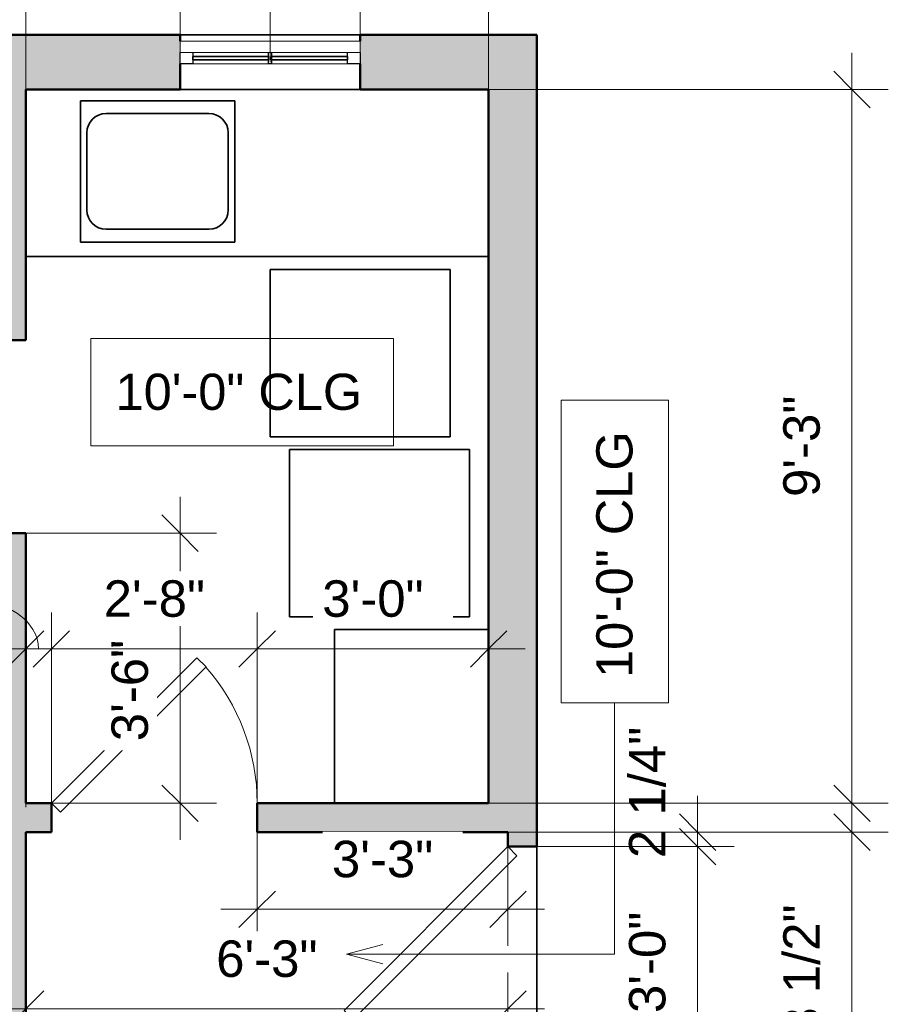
# Model space of a CAD drawing. Header units: inches. Extents: x -321 to 583, y -54 to 661.
# Tile 21 of 22: x 164 to 299, y 426 to 579. Entities that reach past the tile are written whole.
import ezdxf

# ---------------------------------------------------------------- set-up
doc = ezdxf.new("R2010")
doc.units = ezdxf.units.IN
doc.header["$MEASUREMENT"] = 0
for name, color, linetype, lineweight in [('A-ANNO-DIMS', 211, 'Continuous', 9), ('A-ANNO-DIMS-48', 211, 'Continuous', 9), ('A-DOOR', 31, 'Continuous', 18), ('A-FLOR', 192, 'Continuous', 18), ('A-GLAZ', 151, 'Continuous', 18), ('A-GLAZ-IDEN', 152, 'Continuous', 9), ('A-WALL', 113, 'Continuous', 18), ('A-WALL-PATT', 111, 'Continuous', 18), ('G-ANNO-TEXT', 231, 'Continuous', 9), ('Q-CASE', 31, 'Continuous', 18), ('Q-SPCQ', 91, 'Continuous', 18)]:
    doc.layers.add(name, color=color, linetype=linetype, lineweight=lineweight)
doc.styles.add('Arial', font='arial.ttf', dxfattribs={"height": 5.625})
doc.styles.add('Arial_1', font='arial.ttf', dxfattribs={"height": 5.669291})
doc.dimstyles.new('Linear_-_3mm_Arial', dxfattribs={"dimscale": 12, "dimtxt": 5.784148, "dimasz": 0.472441, "dimexe": 0.472441, "dimexo": 0, "dimgap": 0.275591, "dimtad": 1, "dimrnd": 0.25, "dimzin": 3, "dimdsep": 46, "dimlunit": 4, "dimtxsty": 'Arial_1', "dimblk1": 'OBLIQUE', "dimblk2": 'OBLIQUE', "dimsah": 1, "dimcen": 0.09, "dimdle": 0.472441, "dimazin": 2, "dimtfac": 1, "dimtdec": 4, "dimtix": 1, "dimtmove": 0, "dimatfit": 3, "dimfxl": 1, "dimtvp": 1, "dimtfill": 1, "dimfrac": 2, "dimtolj": 1, "dimtzin": 0, "dimarcsym": 2})
doc.dimstyles.new('Linear_-_3mm_Arial_1', dxfattribs={"dimscale": 12, "dimtxt": 5.784148, "dimasz": 0.472441, "dimexe": 0.472441, "dimexo": 0, "dimgap": 0.275591, "dimtad": 1, "dimrnd": 0.25, "dimzin": 3, "dimdsep": 46, "dimlunit": 4, "dimtxsty": 'Arial_1', "dimblk1": 'OBLIQUE', "dimblk2": 'OBLIQUE', "dimsah": 1, "dimcen": 0.09, "dimdle": 0.472441, "dimazin": 2, "dimtfac": 1, "dimtdec": 4, "dimtix": 1, "dimtmove": 2, "dimatfit": 3, "dimfxl": 1, "dimtvp": 1, "dimtfill": 1, "dimfrac": 2, "dimtolj": 1, "dimtzin": 0, "dimarcsym": 2})
doc.dimstyles.new('Linear_-_3mm_Arial_2', dxfattribs={"dimscale": 12, "dimtxt": 5.784148, "dimasz": 0.472441, "dimexe": 0.472441, "dimexo": 0, "dimgap": 0.275591, "dimtad": 1, "dimrnd": 0.25, "dimzin": 3, "dimdsep": 46, "dimlunit": 4, "dimtxsty": 'Arial_1', "dimblk1": 'OBLIQUE', "dimblk2": 'OBLIQUE', "dimsah": 1, "dimcen": 0.09, "dimdle": 0.472441, "dimazin": 2, "dimtfac": 1, "dimtdec": 4, "dimtix": 1, "dimtmove": 1, "dimatfit": 3, "dimfxl": 1, "dimtvp": 1, "dimtfill": 1, "dimfrac": 2, "dimtolj": 1, "dimtzin": 0, "dimarcsym": 2})

# ---------------------------------------------------------------- blocks, each defined once
blk = doc.blocks.new('Window_4 - 2_-4_ x 3_-0_-449253-2-2nd Floor Plan')
at = {"layer": 'A-GLAZ', "lineweight": 25}
for p, q in [((-14, 0.25), (-12.03, 0.25)), ((-14, -1.5), (-14, 0.25)), ((-12.03, 0.25), (-12.03, -1.5)), ((-0.25, 0.25), (0.25, 0.25)), ((-0.25, -1.5), (-0.25, 0.25)), ((0.25, 0.25), (0.25, -1.5)), ((12.03, 0.25), (14, 0.25)), ((12.03, -1.5), (12.03, 0.25)), ((14, 0.25), (14, -1.5))]:
    blk.add_line(p, q, dxfattribs=at)
at = {"layer": 'A-GLAZ'}
for p, q in [((-0.25, 0.25), (-12.03, 0.25)), ((12.03, 0.25), (0.25, 0.25)), ((-14, -1.5), (14, -1.5)), ((-14, -1.5), (-14, -3.25)), ((14, -3.25), (14, -1.5)), ((14, -3.25), (-14, -3.25))]:
    blk.add_line(p, q, dxfattribs=at)
at = {"layer": 'A-GLAZ', "lineweight": 35}
for p, q in [((-12.03, -0.37), (-0.25, -0.37)), ((-12.03, -0.88), (-12.03, -0.37)), ((-0.25, -0.88), (-12.03, -0.88)), ((-0.25, -0.37), (-0.25, -0.88)), ((0.25, -0.37), (12.03, -0.37)), ((0.25, -0.88), (0.25, -0.37)), ((12.03, -0.88), (0.25, -0.88)), ((12.03, -0.37), (12.03, -0.88))]:
    blk.add_line(p, q, dxfattribs=at)
blk = doc.blocks.new('Door_1 - 2_-8_ X 6_-8_-448893-2-2nd Floor Plan')
at = {"layer": 'A-DOOR', "lineweight": 35}
for p, q in [((14.59, -0.84), (-8.04, -23.46)), ((16, -2.25), (14.59, -0.84)), ((16, -2.25), (-6.63, -24.88)), ((-6.63, -24.88), (-8.04, -23.46))]:
    blk.add_line(p, q, dxfattribs=at)
at = {"layer": 'A-DOOR'}
blk.add_arc((16.07, -2.25), 32.07, 180, 221.3384, dxfattribs=at)
blk = doc.blocks.new('Door_1 - 3_-0_ X 6_-8_-440933-2-2nd Floor Plan')
at = {"layer": 'A-DOOR', "lineweight": 35}
for p, q in [((-7.46, 27.71), (-8.88, 26.3)), ((18, 2.25), (-7.46, 27.71)), ((16.59, 0.84), (-8.88, 26.3)), ((18, 2.25), (16.59, 0.84))]:
    blk.add_line(p, q, dxfattribs=at)
at = {"layer": 'A-DOOR'}
blk.add_arc((18.07, 2.25), 36.07, 138.255, 180, dxfattribs=at)
blk = doc.blocks.new('Casework 6 - Casework 6-448956-2-2nd Floor Plan')
at = {"layer": 'Q-CASE', "lineweight": 35}
for p, q in [((237, 484), (213, 484)), ((213, 484), (213, 457))]:
    blk.add_line(p, q, dxfattribs=at)
blk = doc.blocks.new('Casework 4 - Casework 4-449144-2-2nd Floor Plan')
at = {"layer": 'Q-CASE', "lineweight": 35}
for p, q in [((173.5, 544.25), (173.5, 566.25)), ((173.5, 566.25), (197.5, 566.25)), ((197.5, 566.25), (197.5, 544.25)), ((193.5, 564.25), (177.5, 564.25)), ((174.5, 561.25), (174.5, 549.25)), ((196.5, 549.25), (196.5, 561.25)), ((177.5, 546.25), (193.5, 546.25)), ((197.5, 544.25), (173.5, 544.25)), ((165, 542), (237, 542))]:
    blk.add_line(p, q, dxfattribs=at)
for centre, start, end in [((177.5, 561.25), 90, 180), ((193.5, 561.25), 0, 90), ((177.5, 549.25), 180, 270), ((193.5, 549.25), 270, 0)]:
    blk.add_arc(centre, 3, start, end, dxfattribs=at)
blk = doc.blocks.new('Specialty Equipment 1 - Specialty Equipment 1-472038-2-2nd Floor Plan')
at = {"layer": 'Q-SPCQ', "lineweight": 35}
for p, q in [((203, 540), (203, 514)), ((231, 540), (203, 540)), ((231, 514), (231, 540)), ((203, 514), (231, 514))]:
    blk.add_line(p, q, dxfattribs=at)
blk = doc.blocks.new('Specialty Equipment 2 - Specialty Equipment 1-472062-2-2nd Floor Plan')
at = {"layer": 'Q-SPCQ', "lineweight": 35}
for p, q in [((203, 540), (203, 514)), ((231, 540), (203, 540)), ((231, 514), (231, 540)), ((203, 514), (231, 514))]:
    blk.add_line(p, q, dxfattribs=at)
blk = doc.blocks.new('DIMBLOCK61-2-2nd Floor Plan')
at = {"layer": 'A-ANNO-DIMS-48'}
for p, q in [((269.5, 458.17), (269.5, 450.25)), ((240, 452.5), (275.17, 452.5)), ((269.5, 452.5), (240, 452.5)), ((244.5, 450.25), (275.17, 450.25)), ((269.5, 450.25), (244.5, 450.25))]:
    blk.add_line(p, q, dxfattribs=at)
at = {"layer": 'A-ANNO-DIMS-48', "lineweight": 35}
for p, q in [((269.5, 452.5), (266.67, 455.33)), ((269.5, 450.25), (266.67, 453.08)), ((269.5, 452.5), (272.33, 449.66)), ((269.5, 450.25), (272.33, 447.41))]:
    blk.add_line(p, q, dxfattribs=at)
at = {"layer": 'A-ANNO-DIMS-48', "color": 0, "insert": (258.83, 448.47), "char_height": 5.669, "width": 24.4536, "attachment_point": 1, "rotation": 90, "line_spacing_factor": 0.941778, "style": 'Arial_1', "bg_fill": 3, "box_fill_scale": 1.25, "bg_fill_color": 256, "bg_fill_true_color": 13158600, "bg_fill_transparency": 0}
blk.add_mtext('2 1/4"', dxfattribs=at)
blk = doc.blocks.new('_Oblique')
at = {"color": 0, "linetype": 'ByBlock', "lineweight": -2}
blk.add_line((-0.5, -0.5), (0.5, 0.5), dxfattribs=at)
blk = doc.blocks.new('DIMBLOCK62-2-2nd Floor Plan')
at = {"layer": 'A-ANNO-DIMS-48', "lineweight": 35}
for p, q in [((269.5, 450.25), (266.67, 453.08)), ((269.5, 450.25), (272.33, 447.41)), ((269.5, 414.25), (266.67, 417.08)), ((269.5, 414.25), (272.33, 411.41))]:
    blk.add_line(p, q, dxfattribs=at)
at = {"layer": 'A-ANNO-DIMS-48'}
for p, q in [((244.5, 450.25), (275.17, 450.25)), ((269.5, 450.25), (244.5, 450.25)), ((269.5, 450.25), (269.5, 414.25)), ((244.5, 414.25), (275.17, 414.25)), ((269.5, 414.25), (244.5, 414.25))]:
    blk.add_line(p, q, dxfattribs=at)
at = {"layer": 'A-ANNO-DIMS-48', "color": 0, "insert": (258.83, 424.37), "char_height": 5.669, "width": 18.9008, "attachment_point": 1, "rotation": 90, "line_spacing_factor": 0.941778, "style": 'Arial_1', "bg_fill": 3, "box_fill_scale": 1.25, "bg_fill_color": 256, "bg_fill_true_color": 13158600, "bg_fill_transparency": 0}
blk.add_mtext('3\'-0"', dxfattribs=at)
blk = doc.blocks.new('DIMBLOCK64-2-2nd Floor Plan')
at = {"layer": 'A-ANNO-DIMS-48'}
for p, q in [((293.5, 395.33), (293.5, 458.17)), ((240, 452.5), (299.17, 452.5)), ((293.5, 452.5), (240, 452.5)), ((240, 401), (299.17, 401)), ((293.5, 401), (240, 401))]:
    blk.add_line(p, q, dxfattribs=at)
at = {"layer": 'A-ANNO-DIMS-48', "lineweight": 35}
for p, q in [((293.5, 452.5), (290.67, 455.33)), ((293.5, 452.5), (296.33, 449.66)), ((293.5, 401), (290.67, 403.83)), ((293.5, 401), (296.33, 398.16))]:
    blk.add_line(p, q, dxfattribs=at)
at = {"layer": 'A-ANNO-DIMS-48', "color": 0, "insert": (282.83, 412.29), "char_height": 5.669, "width": 34.7049, "attachment_point": 1, "rotation": 90, "line_spacing_factor": 0.941778, "style": 'Arial_1', "bg_fill": 3, "box_fill_scale": 1.25, "bg_fill_color": 256, "bg_fill_true_color": 13158600, "bg_fill_transparency": 0}
blk.add_mtext('4\'-3 1/2"', dxfattribs=at)
blk = doc.blocks.new('DIMBLOCK65-2-2nd Floor Plan')
at = {"layer": 'A-ANNO-DIMS-48'}
for p, q in [((293.5, 573.67), (293.5, 451.33)), ((237, 568), (299.17, 568)), ((293.5, 568), (237, 568)), ((237, 457), (299.17, 457)), ((293.5, 457), (237, 457))]:
    blk.add_line(p, q, dxfattribs=at)
at = {"layer": 'A-ANNO-DIMS-48', "lineweight": 35}
for p, q in [((293.5, 568), (290.67, 570.83)), ((293.5, 568), (296.33, 565.16)), ((293.5, 457), (290.67, 459.83)), ((293.5, 457), (296.33, 454.16))]:
    blk.add_line(p, q, dxfattribs=at)
at = {"layer": 'A-ANNO-DIMS-48', "color": 0, "insert": (282.83, 504.62), "char_height": 5.669, "width": 18.9008, "attachment_point": 1, "rotation": 90, "line_spacing_factor": 0.941778, "style": 'Arial_1', "bg_fill": 3, "box_fill_scale": 1.25, "bg_fill_color": 256, "bg_fill_true_color": 13158600, "bg_fill_transparency": 0}
blk.add_mtext('9\'-3"', dxfattribs=at)
blk = doc.blocks.new('DIMBLOCK66-2-2nd Floor Plan')
at = {"layer": 'A-ANNO-DIMS-48'}
for p, q in [((165, 568), (165, 631.17)), ((189, 576.5), (189, 631.17)), ((159.33, 625.5), (189, 625.5)), ((165, 625.5), (165, 568)), ((189, 625.5), (189, 576.5))]:
    blk.add_line(p, q, dxfattribs=at)
at = {"layer": 'A-ANNO-DIMS-48', "lineweight": 35}
for p, q in [((165, 625.5), (167.83, 628.33)), ((189, 625.5), (191.83, 628.33)), ((165, 625.5), (162.17, 622.67)), ((189, 625.5), (186.17, 622.67))]:
    blk.add_line(p, q, dxfattribs=at)
at = {"layer": 'A-ANNO-DIMS-48', "color": 0, "insert": (169.12, 636.17), "char_height": 5.669, "width": 18.9008, "attachment_point": 1, "line_spacing_factor": 0.941778, "style": 'Arial_1', "bg_fill": 3, "box_fill_scale": 1.25, "bg_fill_color": 256, "bg_fill_true_color": 13158600, "bg_fill_transparency": 0}
blk.add_mtext('2\'-0"', dxfattribs=at)
blk = doc.blocks.new('DIMBLOCK67-2-2nd Floor Plan')
at = {"layer": 'A-ANNO-DIMS-48'}
for p, q in [((189, 576.5), (189, 631.17)), ((217, 576.5), (217, 631.17)), ((189, 625.5), (217, 625.5)), ((189, 625.5), (189, 576.5)), ((217, 625.5), (217, 576.5))]:
    blk.add_line(p, q, dxfattribs=at)
at = {"layer": 'A-ANNO-DIMS-48', "lineweight": 35}
for p, q in [((189, 625.5), (191.83, 628.33)), ((217, 625.5), (219.83, 628.33)), ((189, 625.5), (186.17, 622.67)), ((217, 625.5), (214.17, 622.67))]:
    blk.add_line(p, q, dxfattribs=at)
at = {"layer": 'A-ANNO-DIMS-48', "color": 0, "insert": (195.12, 636.17), "char_height": 5.669, "width": 18.9008, "attachment_point": 1, "line_spacing_factor": 0.941778, "style": 'Arial_1', "bg_fill": 3, "box_fill_scale": 1.25, "bg_fill_color": 256, "bg_fill_true_color": 13158600, "bg_fill_transparency": 0}
blk.add_mtext('2\'-4"', dxfattribs=at)
blk = doc.blocks.new('DIMBLOCK68-2-2nd Floor Plan')
at = {"layer": 'A-ANNO-DIMS-48'}
for p, q in [((217, 576.5), (217, 631.17)), ((237, 568), (237, 631.17)), ((217, 625.5), (242.67, 625.5)), ((217, 625.5), (217, 576.5)), ((237, 625.5), (237, 568))]:
    blk.add_line(p, q, dxfattribs=at)
at = {"layer": 'A-ANNO-DIMS-48', "lineweight": 35}
for p, q in [((217, 625.5), (219.83, 628.33)), ((237, 625.5), (239.83, 628.33)), ((217, 625.5), (214.17, 622.67)), ((237, 625.5), (234.17, 622.67))]:
    blk.add_line(p, q, dxfattribs=at)
at = {"layer": 'A-ANNO-DIMS-48', "color": 0, "insert": (219.12, 636.17), "char_height": 5.669, "width": 18.9008, "attachment_point": 1, "line_spacing_factor": 0.941778, "style": 'Arial_1', "bg_fill": 3, "box_fill_scale": 1.25, "bg_fill_color": 256, "bg_fill_true_color": 13158600, "bg_fill_transparency": 0}
blk.add_mtext('1\'-8"', dxfattribs=at)
blk = doc.blocks.new('DIMBLOCK69-2-2nd Floor Plan')
at = {"layer": 'A-ANNO-DIMS-48'}
for p, q in [((165, 568), (165, 655.17)), ((237, 568), (237, 655.17)), ((159.33, 649.5), (242.67, 649.5)), ((165, 649.5), (165, 568)), ((237, 649.5), (237, 568))]:
    blk.add_line(p, q, dxfattribs=at)
at = {"layer": 'A-ANNO-DIMS-48', "lineweight": 35}
for p, q in [((165, 649.5), (167.83, 652.33)), ((237, 649.5), (239.83, 652.33)), ((165, 649.5), (162.17, 646.67)), ((237, 649.5), (234.17, 646.67))]:
    blk.add_line(p, q, dxfattribs=at)
at = {"layer": 'A-ANNO-DIMS-48', "color": 0, "insert": (193.12, 660.17), "char_height": 5.669, "width": 18.9008, "attachment_point": 1, "line_spacing_factor": 0.941778, "style": 'Arial_1', "bg_fill": 3, "box_fill_scale": 1.25, "bg_fill_color": 256, "bg_fill_true_color": 13158600, "bg_fill_transparency": 0}
blk.add_mtext('6\'-0"', dxfattribs=at)
blk = doc.blocks.new('DIMBLOCK70-2-2nd Floor Plan')
at = {"layer": 'A-ANNO-DIMS-48'}
for p, q in [((95.5, 568), (95.5, 655.17)), ((160.5, 568), (160.5, 655.17)), ((89.83, 649.5), (166.17, 649.5)), ((95.5, 649.5), (95.5, 568)), ((160.5, 649.5), (160.5, 568))]:
    blk.add_line(p, q, dxfattribs=at)
at = {"layer": 'A-ANNO-DIMS-48', "lineweight": 35}
for p, q in [((95.5, 649.5), (98.33, 652.33)), ((160.5, 649.5), (163.33, 652.33)), ((95.5, 649.5), (92.67, 646.67)), ((160.5, 649.5), (157.67, 646.67))]:
    blk.add_line(p, q, dxfattribs=at)
at = {"layer": 'A-ANNO-DIMS-48', "color": 0, "insert": (120.12, 660.17), "char_height": 5.669, "width": 18.9008, "attachment_point": 1, "line_spacing_factor": 0.941778, "style": 'Arial_1', "bg_fill": 3, "box_fill_scale": 1.25, "bg_fill_color": 256, "bg_fill_true_color": 13158600, "bg_fill_transparency": 0}
blk.add_mtext('5\'-5"', dxfattribs=at)
blk = doc.blocks.new('DIMBLOCK148-2-2nd Floor Plan')
at = {"layer": 'A-ANNO-DIMS-48'}
for p, q in [((189, 451.33), (189, 504.67)), ((165, 499), (194.67, 499)), ((189, 499), (165, 499)), ((165.25, 457), (194.67, 457)), ((189, 457), (165.25, 457))]:
    blk.add_line(p, q, dxfattribs=at)
at = {"layer": 'A-ANNO-DIMS-48', "lineweight": 35}
for p, q in [((189, 499), (186.17, 501.83)), ((189, 499), (191.83, 496.16)), ((189, 457), (186.17, 459.83)), ((189, 457), (191.83, 454.16))]:
    blk.add_line(p, q, dxfattribs=at)
at = {"layer": 'A-ANNO-DIMS-48', "color": 0, "insert": (178.33, 466.64), "char_height": 5.669, "width": 18.9008, "attachment_point": 1, "rotation": 90, "line_spacing_factor": 0.941778, "style": 'Arial_1', "bg_fill": 3, "box_fill_scale": 1.25, "bg_fill_color": 256, "bg_fill_true_color": 13158600, "bg_fill_transparency": 0}
blk.add_mtext('3\'-6"', dxfattribs=at)
blk = doc.blocks.new('DIMBLOCK149-2-2nd Floor Plan')
at = {"layer": 'A-ANNO-DIMS-48'}
for p, q in [((165, 456.4), (165, 486.67)), ((169, 456.51), (169, 486.67)), ((159.33, 481), (169, 481)), ((165, 481), (165, 456.4)), ((169, 481), (169, 456.51))]:
    blk.add_line(p, q, dxfattribs=at)
at = {"layer": 'A-ANNO-DIMS-48', "lineweight": 35}
for p, q in [((165, 481), (167.83, 483.83)), ((169, 481), (171.83, 483.83)), ((165, 481), (162.17, 478.16)), ((169, 481), (166.17, 478.16))]:
    blk.add_line(p, q, dxfattribs=at)
at = {"layer": 'A-ANNO-DIMS-48'}
blk.add_ellipse((155.87, 481), major_axis=(11.13, 0), ratio=0.697163, start_param=0, end_param=1.570796, dxfattribs=at)
at = {"layer": 'A-ANNO-DIMS-48', "color": 0, "insert": (148.67, 491.66), "char_height": 5.669, "width": 8.6495, "attachment_point": 1, "line_spacing_factor": 0.941778, "style": 'Arial_1', "bg_fill": 3, "box_fill_scale": 1.25, "bg_fill_color": 256, "bg_fill_true_color": 13158600, "bg_fill_transparency": 0}
blk.add_mtext('4"', dxfattribs=at)
blk = doc.blocks.new('DIMBLOCK150-2-2nd Floor Plan')
at = {"layer": 'A-ANNO-DIMS-48'}
for p, q in [((169, 456.51), (169, 486.67)), ((201, 455.38), (201, 486.67)), ((169, 481), (201, 481)), ((169, 481), (169, 456.51)), ((201, 481), (201, 455.38))]:
    blk.add_line(p, q, dxfattribs=at)
at = {"layer": 'A-ANNO-DIMS-48', "lineweight": 35}
for p, q in [((169, 481), (171.83, 483.83)), ((201, 481), (203.83, 483.83)), ((169, 481), (166.17, 478.16)), ((201, 481), (198.17, 478.16))]:
    blk.add_line(p, q, dxfattribs=at)
at = {"layer": 'A-ANNO-DIMS-48', "color": 0, "insert": (177.12, 491.66), "char_height": 5.669, "width": 18.9008, "attachment_point": 1, "line_spacing_factor": 0.941778, "style": 'Arial_1', "bg_fill": 3, "box_fill_scale": 1.25, "bg_fill_color": 256, "bg_fill_true_color": 13158600, "bg_fill_transparency": 0}
blk.add_mtext('2\'-8"', dxfattribs=at)
blk = doc.blocks.new('DIMBLOCK151-2-2nd Floor Plan')
at = {"layer": 'A-ANNO-DIMS-48'}
for p, q in [((201, 455.38), (201, 486.67)), ((237, 457.47), (237, 486.67)), ((201, 481), (242.67, 481)), ((201, 481), (201, 455.38)), ((237, 481), (237, 457.47))]:
    blk.add_line(p, q, dxfattribs=at)
at = {"layer": 'A-ANNO-DIMS-48', "lineweight": 35}
for p, q in [((201, 481), (203.83, 483.83)), ((237, 481), (239.83, 483.83)), ((201, 481), (198.17, 478.16)), ((237, 481), (234.17, 478.16))]:
    blk.add_line(p, q, dxfattribs=at)
at = {"layer": 'A-ANNO-DIMS-48', "color": 0, "insert": (211.12, 491.66), "char_height": 5.669, "width": 18.9008, "attachment_point": 1, "line_spacing_factor": 0.941778, "style": 'Arial_1', "bg_fill": 3, "box_fill_scale": 1.25, "bg_fill_color": 256, "bg_fill_true_color": 13158600, "bg_fill_transparency": 0}
blk.add_mtext('3\'-0"', dxfattribs=at)
blk = doc.blocks.new('DIMBLOCK152-2-2nd Floor Plan')
at = {"layer": 'A-ANNO-DIMS-48'}
for p, q in [((201, 452.5), (201, 434.83)), ((201, 440.5), (201, 452.5)), ((240, 452.25), (240, 434.83)), ((240, 440.5), (240, 452.25)), ((195.33, 440.5), (245.67, 440.5))]:
    blk.add_line(p, q, dxfattribs=at)
at = {"layer": 'A-ANNO-DIMS-48', "lineweight": 35}
for p, q in [((201, 440.5), (203.83, 443.33)), ((240, 440.5), (242.83, 443.33)), ((201, 440.5), (198.17, 437.66)), ((240, 440.5), (237.17, 437.66))]:
    blk.add_line(p, q, dxfattribs=at)
at = {"layer": 'A-ANNO-DIMS-48', "color": 0, "insert": (212.62, 451.16), "char_height": 5.669, "width": 18.9008, "attachment_point": 1, "line_spacing_factor": 0.941778, "style": 'Arial_1', "bg_fill": 3, "box_fill_scale": 1.25, "bg_fill_color": 256, "bg_fill_true_color": 13158600, "bg_fill_transparency": 0}
blk.add_mtext('3\'-3"', dxfattribs=at)
blk = doc.blocks.new('DIMBLOCK156-2-2nd Floor Plan')
at = {"layer": 'A-ANNO-DIMS-48'}
for p, q in [((165, 401.47), (165, 430.67)), ((240, 401.47), (240, 430.67)), ((159.33, 425), (245.67, 425)), ((165, 425), (165, 401.47)), ((240, 425), (240, 401.47))]:
    blk.add_line(p, q, dxfattribs=at)
at = {"layer": 'A-ANNO-DIMS-48', "lineweight": 35}
for p, q in [((165, 425), (167.83, 427.83)), ((240, 425), (242.83, 427.83)), ((165, 425), (162.17, 422.16)), ((240, 425), (237.17, 422.16))]:
    blk.add_line(p, q, dxfattribs=at)
at = {"layer": 'A-ANNO-DIMS-48', "color": 0, "insert": (194.62, 435.66), "char_height": 5.669, "width": 18.9008, "attachment_point": 1, "line_spacing_factor": 0.941778, "style": 'Arial_1', "bg_fill": 3, "box_fill_scale": 1.25, "bg_fill_color": 256, "bg_fill_true_color": 13158600, "bg_fill_transparency": 0}
blk.add_mtext('6\'-3"', dxfattribs=at)

msp = doc.modelspace()

# ---------------------------------------------------------------- hatches: boundary and pattern name
at = {"layer": 'A-WALL-PATT'}
h = msp.add_hatch(color=256, dxfattribs=at)
h.paths.add_polyline_path([(237, 567.996), (244.5, 567.996), (244.5, 576.496), (217, 576.496), (217, 567.996)])
h.paths.add_polyline_path([(189, 567.996), (189, 576.496), (92.25, 576.496), (92.25, 567.996), (165, 567.996)])
h = msp.add_hatch(color=256, dxfattribs=at)
h.paths.add_polyline_path([(165, 400.996), (165, 498.996), (160.5, 498.996), (160.5, 400.996)])
h.paths.add_polyline_path([(165, 528.996), (165, 567.996), (160.5, 567.996), (160.5, 528.996)])
msp.add_hatch(color=256, dxfattribs=at).paths.add_polyline_path([(244.5, 454.746), (244.5, 567.996), (237, 567.996), (237, 454.746), (240, 454.746)])
h = msp.add_hatch(color=256, dxfattribs=at)
h.paths.add_polyline_path([(240, 452.496), (240, 454.746), (237, 454.746), (237, 456.996), (201, 456.996), (201, 452.496)])
h.paths.add_polyline_path([(165, 452.496), (169, 452.496), (169, 456.996), (165, 456.996)])
h = msp.add_hatch(color=256, dxfattribs=at)
h.paths.add_polyline_path([(240, 396.246), (244.5, 396.246), (244.5, 414.246), (240, 414.246), (240, 400.996)])
h.paths.add_polyline_path([(244.5, 450.246), (244.5, 454.746), (240, 454.746), (240, 450.246)])

# ---------------------------------------------------------------- linework, layer by layer
at = {"layer": 'A-FLOR', "lineweight": 35}
msp.add_line((244.5, 414.246), (244.5, 450.246), dxfattribs=at)
at = {"layer": 'A-GLAZ-IDEN', "lineweight": 18}
msp.add_line((203, 572.246), (203, 583.424), dxfattribs=at)
at = {"layer": 'A-WALL', "lineweight": 50}
for p, q in [((189, 576.496), (84, 576.496)), ((189, 575.496), (189, 576.496)), ((244.5, 576.496), (217, 576.496)), ((217, 576.496), (217, 575.496)), ((244.5, 450.246), (244.5, 576.496)), ((189, 567.996), (189, 571.996)), ((217, 571.996), (217, 567.996)), ((165, 567.996), (189, 567.996)), ((165, 528.996), (165, 567.996)), ((217, 567.996), (237, 567.996)), ((237, 567.996), (237, 456.996)), ((160.5, 528.996), (165, 528.996)), ((165, 498.996), (160.5, 498.996)), ((165, 456.996), (165, 498.996)), ((169, 456.996), (165, 456.996)), ((169, 452.496), (169, 456.996)), ((237, 456.996), (201, 456.996)), ((201, 456.996), (201, 452.496)), ((165, 400.996), (165, 452.496)), ((165, 452.496), (169, 452.496)), ((201, 452.496), (240, 452.496)), ((240, 452.496), (240, 450.246)), ((240, 450.246), (244.5, 450.246))]:
    msp.add_line(p, q, dxfattribs=at)
at = {"layer": 'A-WALL', "lineweight": 35}
for p, q in [((189, 576.496), (217, 576.496)), ((217, 567.996), (189, 567.996))]:
    msp.add_line(p, q, dxfattribs=at)
at = {"layer": 'G-ANNO-TEXT', "color": 7, "flags": 128}
msp.add_lwpolyline([(175.138, 529.257), (222.2, 529.257), (222.2, 512.581), (175.138, 512.581)], close=True, dxfattribs=at)

# ---------------------------------------------------------------- block references
at = {"layer": 'A-DOOR', "lineweight": 35}
for name, p, rotation in [('Door_1 - 2_-8_ X 6_-8_-448893-2-2nd Floor Plan', (185, 454.746), 180), ('Door_1 - 3_-0_ X 6_-8_-440933-2-2nd Floor Plan', (242.25, 432.246), 89.99999999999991)]:
    msp.add_blockref(name, p, dxfattribs=dict(at, rotation=rotation))
at = {"layer": 'A-GLAZ', "lineweight": 35, "rotation": 180}
msp.add_blockref('Window_4 - 2_-4_ x 3_-0_-449253-2-2nd Floor Plan', (203, 572.246), dxfattribs=at)
at = {"layer": 'Q-CASE', "lineweight": 35}
for name in ['Casework 4 - Casework 4-449144-2-2nd Floor Plan', 'Casework 6 - Casework 6-448956-2-2nd Floor Plan']:
    msp.add_blockref(name, (0, 0), dxfattribs=at)
at = {"layer": 'Q-SPCQ', "lineweight": 35}
for name, p in [('Specialty Equipment 1 - Specialty Equipment 1-472038-2-2nd Floor Plan', (0, 0)), ('Specialty Equipment 2 - Specialty Equipment 1-472062-2-2nd Floor Plan', (3, -28))]:
    msp.add_blockref(name, p, dxfattribs=at)

# ---------------------------------------------------------------- texts
at = {"layer": 'G-ANNO-TEXT', "color": 7, "insert": (178.978, 523.792), "char_height": 5.625, "width": 47.571, "attachment_point": 1, "style": 'Arial'}
msp.add_mtext('10\'-0" CLG', dxfattribs=at)

# ---------------------------------------------------------------- next in the draw order: dimensions: what is measured, and where the dimension line sits
at = {"layer": 'A-ANNO-DIMS'}
dim = msp.add_linear_dim(base=(189, 625.5), p1=(165, 567.996), p2=(189, 576.496), dimstyle='Linear_-_3mm_Arial', override={"dimpost": '<>', "dimfxl": 25.460754}, dxfattribs=at)
dim.commit()
dim.dimension.update_dxf_attribs({"geometry": 'DIMBLOCK66-2-2nd Floor Plan', "text_midpoint": (177, 631.702)})
for base, p1, p2, override, picture, middle in [((189, 498.996), (165.25, 456.996), (165, 498.996), {"dimpost": '<>', "dimfxl": 42.000744}, 'DIMBLOCK148-2-2nd Floor Plan', (182.112, 476.088)), ((269.5, 450.246), (240, 452.496), (244.5, 450.246), {"dimpost": '<>', "dimfxl": 5.031153}, 'DIMBLOCK61-2-2nd Floor Plan', (262.612, 460.696))]:
    dim = msp.add_linear_dim(base=base, p1=p1, p2=p2, angle=90, dimstyle='Linear_-_3mm_Arial_1', override=override, dxfattribs=at)
    dim.commit()
    dim.dimension.update_dxf_attribs({"geometry": picture, "text_midpoint": middle, "dimtype": 160, "text_rotation": 90})

# ---------------------------------------------------------------- next in the draw order: dimensions: what is measured, and where the dimension line sits
dim = msp.add_linear_dim(base=(217, 625.5), p1=(189, 576.496), p2=(217, 576.496), dimstyle='Linear_-_3mm_Arial', override={"dimpost": '<>', "dimfxl": 28}, dxfattribs=at)
dim.commit()
dim.dimension.update_dxf_attribs({"geometry": 'DIMBLOCK67-2-2nd Floor Plan', "text_midpoint": (203, 631.653)})
dim = msp.add_linear_dim(base=(169, 480.996), p1=(165, 456.404), p2=(169, 456.507), dimstyle='Linear_-_3mm_Arial_2', override={"dimpost": '<>', "dimfxl": 4.001332}, dxfattribs=at)
dim.commit()
dim.dimension.update_dxf_attribs({"geometry": 'DIMBLOCK149-2-2nd Floor Plan', "text_midpoint": (152.991, 487.883), "dimtype": 160})
dim = msp.add_linear_dim(base=(269.5, 414.246), p1=(244.5, 450.246), p2=(244.5, 414.246), angle=90, dimstyle='Linear_-_3mm_Arial', override={"dimpost": '<>', "dimfxl": 36}, dxfattribs=at)
dim.commit()
dim.dimension.update_dxf_attribs({"geometry": 'DIMBLOCK62-2-2nd Floor Plan', "text_midpoint": (263.296, 432.246)})

# ---------------------------------------------------------------- next in the draw order: dimensions: what is measured, and where the dimension line sits
dim = msp.add_linear_dim(base=(201, 480.996), p1=(169, 456.507), p2=(201, 455.384), dimstyle='Linear_-_3mm_Arial', override={"dimpost": '<>', "dimfxl": 32.019715}, dxfattribs=at)
dim.commit()
dim.dimension.update_dxf_attribs({"geometry": 'DIMBLOCK150-2-2nd Floor Plan', "text_midpoint": (185, 487.198)})
dim = msp.add_linear_dim(base=(293.5, 452.496), p1=(240, 400.996), p2=(240, 452.496), angle=90, dimstyle='Linear_-_3mm_Arial', override={"dimpost": '<>', "dimfxl": 51.5}, dxfattribs=at)
dim.commit()
dim.dimension.update_dxf_attribs({"geometry": 'DIMBLOCK64-2-2nd Floor Plan', "text_midpoint": (287.26, 426.746)})

# ---------------------------------------------------------------- next in the draw order: dimensions: what is measured, and where the dimension line sits
dim = msp.add_linear_dim(base=(293.5, 456.996), p1=(237, 567.996), p2=(237, 456.996), angle=90, dimstyle='Linear_-_3mm_Arial', override={"dimpost": '<>', "dimfxl": 111}, dxfattribs=at)
dim.commit()
dim.dimension.update_dxf_attribs({"geometry": 'DIMBLOCK65-2-2nd Floor Plan', "text_midpoint": (287.296, 512.496)})

# ---------------------------------------------------------------- next in the draw order: linework, layer by layer
at = {"layer": 'G-ANNO-TEXT', "color": 7}
msp.add_line((256.56, 433.53), (256.56, 472.634), dxfattribs=at)
at = {"layer": 'G-ANNO-TEXT', "color": 7, "flags": 128}
msp.add_lwpolyline([(264.958, 519.697), (264.958, 472.634), (248.282, 472.634), (248.282, 519.697)], close=True, dxfattribs=at)

# ---------------------------------------------------------------- next in the draw order: texts
at = {"layer": 'G-ANNO-TEXT', "color": 7, "insert": (253.747, 476.474), "char_height": 5.625, "width": 47.571, "attachment_point": 1, "rotation": 90, "style": 'Arial'}
msp.add_mtext('10\'-0" CLG', dxfattribs=at)

# ---------------------------------------------------------------- next in the draw order: dimensions: what is measured, and where the dimension line sits
at = {"layer": 'A-ANNO-DIMS'}
for base, p1, p2, override, picture, middle in [((237, 625.5), (217, 576.496), (237, 567.996), {"dimpost": '<>', "dimfxl": 21.731314}, 'DIMBLOCK68-2-2nd Floor Plan', (227, 631.702)), ((237, 480.996), (201, 455.384), (237, 457.47), {"dimpost": '<>', "dimfxl": 36.060429}, 'DIMBLOCK151-2-2nd Floor Plan', (219, 487.199)), ((240, 440.496), (201, 452.496), (240, 452.246), {"dimpost": '<>', "dimfxl": 39.000801}, 'DIMBLOCK152-2-2nd Floor Plan', (220.5, 446.699))]:
    dim = msp.add_linear_dim(base=base, p1=p1, p2=p2, dimstyle='Linear_-_3mm_Arial', override=override, dxfattribs=at)
    dim.commit()
    dim.dimension.update_dxf_attribs({"geometry": picture, "text_midpoint": middle})

# ---------------------------------------------------------------- next in the draw order: dimensions: what is measured, and where the dimension line sits
for base, p1, p2, override, picture, middle in [((237, 649.5), (165, 567.996), (237, 567.996), {"dimpost": '<>', "dimfxl": 72}, 'DIMBLOCK69-2-2nd Floor Plan', (201, 655.702)), ((240, 424.996), (165, 401.47), (240, 401.47), {"dimpost": '<>', "dimfxl": 75}, 'DIMBLOCK156-2-2nd Floor Plan', (202.5, 431.199))]:
    dim = msp.add_linear_dim(base=base, p1=p1, p2=p2, dimstyle='Linear_-_3mm_Arial', override=override, dxfattribs=at)
    dim.commit()
    dim.dimension.update_dxf_attribs({"geometry": picture, "text_midpoint": middle})

# ---------------------------------------------------------------- next in the draw order: linework, layer by layer
at = {"layer": 'G-ANNO-TEXT', "color": 7}
for q in [(220.562, 435.049), (220.562, 432.011), (256.56, 433.53)]:
    msp.add_line((214.892, 433.53), q, dxfattribs=at)

# ---------------------------------------------------------------- next in the draw order: dimensions: what is measured, and where the dimension line sits
at = {"layer": 'A-ANNO-DIMS'}
dim = msp.add_linear_dim(base=(160.5, 649.5), p1=(95.5, 567.996), p2=(160.5, 567.996), dimstyle='Linear_-_3mm_Arial', override={"dimpost": '<>', "dimfxl": 65}, dxfattribs=at)
dim.commit()
dim.dimension.update_dxf_attribs({"geometry": 'DIMBLOCK70-2-2nd Floor Plan', "text_midpoint": (128, 655.69)})

doc.saveas('drawing.dxf')
